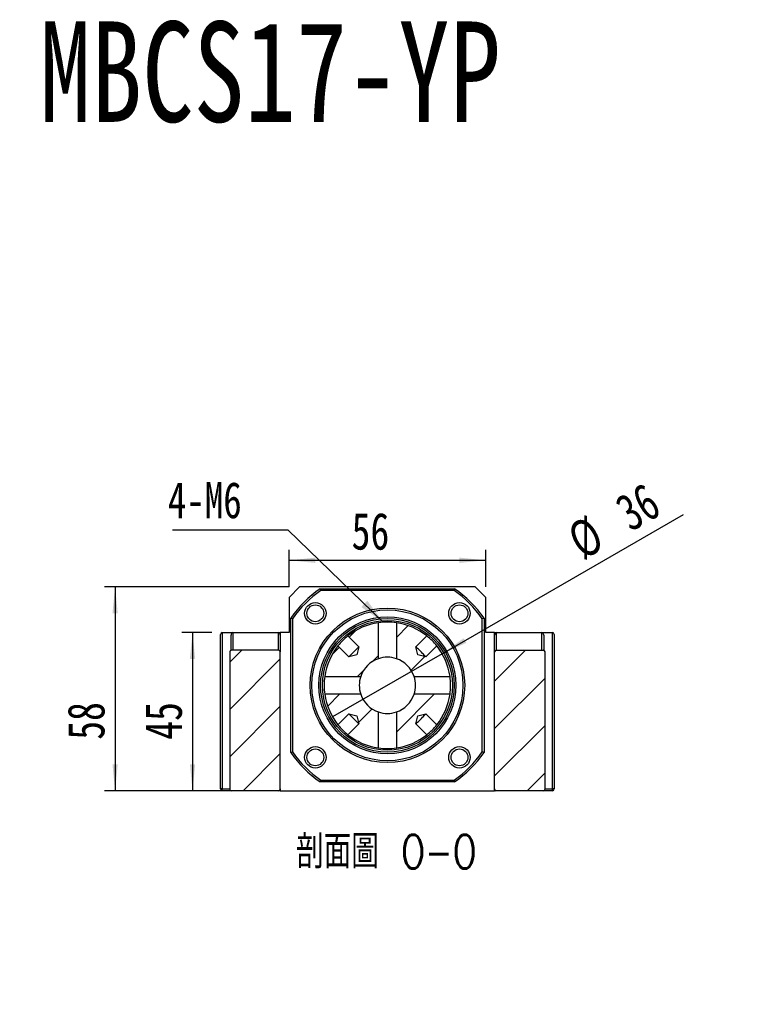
# Model space of a CAD drawing. Header units: millimetres. Extents: x 41 to 296, y 11 to 197.
# Tile 3 of 6: x 111 to 182, y 103 to 197. Entities that reach past the tile are written whole.
import ezdxf

# ---------------------------------------------------------------- set-up
doc = ezdxf.new("R2010")
doc.units = ezdxf.units.MM
doc.layers.add('FORMAT', color=7, linetype='Continuous')
doc.styles.add('SLDTEXTSTYLE0', font='TXT', dxfattribs={"width": 0.75, "bigfont": 'bigfont'})
doc.styles.add('SLDTEXTSTYLE1', font='TXT', dxfattribs={"width": 0.75})
doc.styles.add('SLDTEXTSTYLE3', font='TXT', dxfattribs={"width": 0.7})
doc.dimstyles.new('SLDDIMSTYLE1', dxfattribs={"dimtxt": 0.18, "dimasz": 2.5, "dimexe": 0, "dimexo": 0.0625, "dimgap": 0, "dimtad": 0, "dimtih": 1, "dimtoh": 1, "dimdec": 0, "dimrnd": 1e-09, "dimzin": 0, "dimdsep": 46, "dimtxsty": 'Standard', "dimsah": 1, "dimcen": 0.09, "dimadec": 0, "dimazin": 0, "dimtfac": 2.5, "dimtdec": 0, "dimtofl": 0, "dimtmove": 0, "dimatfit": 3, "dimfxl": 0, "dimfrac": 2, "dimtolj": 1, "dimtzin": 0, "dimarcsym": 0})
doc.dimstyles.new('SLDDIMSTYLE3', dxfattribs={"dimtxt": 3.5, "dimasz": 2.5, "dimexe": 0, "dimexo": 0.0625, "dimgap": 0.875, "dimtad": 1, "dimlfac": 3, "dimrnd": 1e-09, "dimzin": 12, "dimdsep": 46, "dimtxsty": 'SLDTEXTSTYLE1', "dimsah": 1, "dimcen": 0.09, "dimadec": 0, "dimazin": 3, "dimtfac": 1, "dimtofl": 0, "dimtmove": 0, "dimatfit": 3, "dimfxl": 0, "dimfrac": 2, "dimtolj": 1, "dimtzin": 12, "dimarcsym": 0})
doc.dimstyles.new('SLDDIMSTYLE4', dxfattribs={"dimtxt": 3.5, "dimasz": 2.5, "dimexe": 0, "dimexo": 0.0625, "dimgap": 0.875, "dimtad": 1, "dimlfac": 3, "dimrnd": 1e-09, "dimzin": 12, "dimdsep": 46, "dimtxsty": 'SLDTEXTSTYLE1', "dimblk1": 'NONE', "dimsah": 1, "dimcen": 0, "dimadec": 0, "dimazin": 3, "dimtfac": 1, "dimtmove": 0, "dimatfit": 3, "dimldrblk": 'NONE', "dimfxl": 0, "dimfrac": 2, "dimtolj": 1, "dimtzin": 12, "dimarcsym": 0})

# ---------------------------------------------------------------- blocks, each defined once
blk = doc.blocks.new('SW_SYMBOL_HOLE_SPOT')
at = {"layer": 'FORMAT', "color": 0}
for p, q in [((0, 875), (0, 75)), ((1600, 75), (1600, 875)), ((0, 75), (1600, 75))]:
    blk.add_line(p, q, dxfattribs=at)
blk = doc.blocks.new('SW_NOTE_2')
at = {"layer": 'FORMAT', "color": 0}
blk.add_line((31.77, 0), (0, 0), dxfattribs=at)
at = {"layer": 'FORMAT', "color": 0, "xscale": 0.004092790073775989, "yscale": 0.004092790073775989, "zscale": 0.004092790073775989}
blk.add_blockref('SW_SYMBOL_HOLE_SPOT', (1.606, 0.576), dxfattribs=at)
at = {"layer": 'FORMAT', "color": 0, "char_height": 3.175, "attachment_point": 1}
for s, insert, style in [('4-', (1.639, 9.702), 'SLDTEXTSTYLE1'), ('%%c', (5.369, 9.573), 'SLDTEXTSTYLE3'), ('11\\M+18AAE\\M+19153\\M+18AD1\\M+190FA', (10.72, 9.702), 'SLDTEXTSTYLE0'), ('%%c', (11.182, 4.21), 'SLDTEXTSTYLE3'), ('17', (16.533, 4.34), 'SLDTEXTSTYLE1')]:
    blk.add_mtext(s, dxfattribs=dict(at, insert=insert, style=style))
blk = doc.blocks.new('_D_6')
at = {"layer": 'FORMAT', "color": 7}
for p, q in [((129.614, 138.613), (126.793, 138.613)), ((127.793, 138.613), (127.793, 123.613)), ((130.493, 123.613), (126.793, 123.613))]:
    blk.add_line(p, q, dxfattribs=at)
for points in [[(127.793, 138.613), (127.543, 136.113), (128.043, 136.113)], [(127.793, 123.613), (128.043, 126.113), (127.543, 126.113)]]:
    blk.add_solid(points, dxfattribs=at)
at = {"layer": 'FORMAT', "color": 7, "insert": (123.281, 128.448), "char_height": 3.5, "attachment_point": 1, "rotation": 90, "style": 'SLDTEXTSTYLE1'}
blk.add_mtext('45', dxfattribs=at)
blk = doc.blocks.new('_D_7')
at = {"layer": 'FORMAT', "color": 7}
for p, q in [((136.947, 142.946), (119.447, 142.946)), ((120.447, 142.946), (120.447, 123.613)), ((130.493, 123.613), (119.447, 123.613))]:
    blk.add_line(p, q, dxfattribs=at)
for points in [[(120.447, 142.946), (120.197, 140.446), (120.697, 140.446)], [(120.447, 123.613), (120.697, 126.113), (120.197, 126.113)]]:
    blk.add_solid(points, dxfattribs=at)
at = {"layer": 'FORMAT', "color": 7, "insert": (115.936, 128.448), "char_height": 3.5, "attachment_point": 1, "rotation": 90, "style": 'SLDTEXTSTYLE1'}
blk.add_mtext('58', dxfattribs=at)
blk = doc.blocks.new('_D_8')
at = {"layer": 'FORMAT', "color": 7}
for p, q in [((136.947, 142.946), (136.947, 146.479)), ((155.614, 142.946), (155.614, 146.479)), ((136.947, 145.479), (155.614, 145.479))]:
    blk.add_line(p, q, dxfattribs=at)
for points in [[(136.947, 145.479), (139.447, 145.229), (139.447, 145.729)], [(155.614, 145.479), (153.114, 145.729), (153.114, 145.229)]]:
    blk.add_solid(points, dxfattribs=at)
at = {"layer": 'FORMAT', "color": 7, "insert": (142.884, 149.991), "char_height": 3.5, "attachment_point": 1, "style": 'SLDTEXTSTYLE1'}
blk.add_mtext('56', dxfattribs=at)
blk = doc.blocks.new('_D_9')
at = {"layer": 'FORMAT', "color": 7}
for q in [(174.357, 149.822), (141.085, 130.613)]:
    blk.add_line((151.477, 136.613), q, dxfattribs=at)
blk.add_arc((146.281, 133.613), 6, 20.53768, 41.91705, dxfattribs=at)
blk.add_solid([(151.477, 136.613), (153.767, 137.646), (153.517, 138.079)], dxfattribs=at)
at = {"layer": 'FORMAT', "color": 7, "char_height": 3.5, "attachment_point": 1, "rotation": 30, "style": 'SLDTEXTSTYLE1'}
for s, insert in [('36', (167.602, 151.177)), ('%%c', (163.058, 148.491))]:
    blk.add_mtext(s, dxfattribs=dict(at, insert=insert))
blk = doc.blocks.new('_NONE')
blk = doc.blocks.new('SW_NOTE_3')
at = {"layer": 'FORMAT', "color": 0}
blk.add_line((-10.95, 0), (0, 0), dxfattribs=at)
at = {"layer": 'FORMAT', "color": 0, "insert": (-11.391, 4.559), "char_height": 3.4396, "attachment_point": 1, "style": 'SLDTEXTSTYLE1'}
blk.add_mtext('4-M6', dxfattribs=at)

msp = doc.modelspace()

# ---------------------------------------------------------------- hatches: boundary and pattern name
at = {"layer": 'FORMAT', "linetype": 'Continuous', "lineweight": 18}
h = msp.add_hatch(dxfattribs=at)
h.set_pattern_fill('ANSI31', color=256, style=0)
edge = h.paths.add_edge_path(flags=0)
edge.add_line((142.5359, 138.3003), (143.5703, 137.2659))
edge.add_line((143.5703, 137.2659), (143.3821, 136.5112))
edge.add_line((143.3821, 136.5112), (142.6274, 136.3231))
edge.add_line((142.6274, 136.3231), (141.5931, 137.3575))
edge.add_arc((146.2808, 133.6125), 6, 141.37937, 171.855699)
edge.add_line((140.3413, 134.4625), (143.7533, 134.4625))
edge.add_arc((146.2808, 133.6125), 2.6667, 108.587347, 161.412653, ccw=False)
edge.add_line((145.4308, 136.1401), (145.4308, 139.552))
edge.add_arc((146.2808, 133.6125), 6, 98.144301, 128.62063)
h = msp.add_hatch(dxfattribs=at)
h.set_pattern_fill('ANSI31', color=256, style=0)
edge = h.paths.add_edge_path(flags=0)
edge.add_line((150.9686, 137.3575), (149.9342, 136.3231))
edge.add_line((149.9342, 136.3231), (149.1796, 136.5112))
edge.add_line((149.1796, 136.5112), (148.9914, 137.2659))
edge.add_line((148.9914, 137.2659), (150.0258, 138.3003))
edge.add_arc((146.2808, 133.6125), 6, 51.37937, 81.855699)
edge.add_line((147.1308, 139.552), (147.1308, 136.1401))
edge.add_arc((146.2808, 133.6125), 2.6667, 18.587347, 71.412653, ccw=False)
edge.add_line((148.8084, 134.4625), (152.2203, 134.4625))
edge.add_arc((146.2808, 133.6125), 6, 8.144301, 38.62063)
h = msp.add_hatch(dxfattribs=at)
h.set_pattern_fill('ANSI31', color=256, style=0)
edge = h.paths.add_edge_path(flags=0)
edge.add_arc((135.9475, 136.7792), 0.1667, 360, 450)
edge.add_line((135.9475, 136.9458), (131.4929, 136.9458))
edge.add_spline(control_points=[(131.4929, 136.9458), (131.4843, 136.9458), (131.4756, 136.9452), (131.4671, 136.944), (131.448, 136.9412), (131.4291, 136.9352), (131.4119, 136.9264), (131.3953, 136.9179), (131.3799, 136.9066), (131.3669, 136.8932), (131.3543, 136.8803), (131.3436, 136.865), (131.3358, 136.8487), (131.328, 136.8325), (131.323, 136.8147), (131.321, 136.7969), (131.3203, 136.791), (131.32, 136.7851), (131.32, 136.7792)], knot_values=[0.0002217, 0.0002217, 0.0002217, 0.0002217, 0.0002997, 0.0002997, 0.0002997, 0.0004748, 0.0004748, 0.0004748, 0.0006435, 0.0006435, 0.0006435, 0.0008075, 0.0008075, 0.0008075, 0.0009703, 0.0009703, 0.0009703, 0.0010236, 0.0010236, 0.0010236, 0.0010236], weights=[1, 1, 1, 1, 1, 1, 1, 1, 1, 1, 1, 1, 1, 1, 1, 1, 1, 1, 1], degree=3, periodic=0)
edge.add_line((131.32, 136.7792), (131.32, 123.7792))
edge.add_spline(control_points=[(131.32, 123.7792), (131.32, 123.7647), (131.322, 123.7501), (131.3259, 123.7362), (131.331, 123.7178), (131.3395, 123.7001), (131.3506, 123.6846), (131.362, 123.6686), (131.3766, 123.6544), (131.3929, 123.6433), (131.4094, 123.632), (131.4281, 123.6235), (131.4475, 123.6184), (131.4623, 123.6145), (131.4777, 123.6125), (131.4929, 123.6125)], knot_values=[0.0021862, 0.0021862, 0.0021862, 0.0021862, 0.0023175, 0.0023175, 0.0023175, 0.0024909, 0.0024909, 0.0024909, 0.0026703, 0.0026703, 0.0026703, 0.0028522, 0.0028522, 0.0028522, 0.002991, 0.002991, 0.002991, 0.002991], weights=[1, 1, 1, 1, 1, 1, 1, 1, 1, 1, 1, 1, 1, 1, 1, 1], degree=3, periodic=0)
edge.add_line((131.4929, 123.6125), (135.9475, 123.6125))
edge.add_arc((135.9475, 123.7792), 0.1667, 270, 360)
edge.add_line((136.1142, 123.7792), (136.1142, 136.7792))
h = msp.add_hatch(dxfattribs=at)
h.set_pattern_fill('ANSI31', color=256, style=0)
edge = h.paths.add_edge_path(flags=0)
edge.add_arc((156.6142, 136.7792), 0.1667, 90, 180)
edge.add_line((156.4475, 136.7792), (156.4475, 123.7792))
edge.add_arc((156.6142, 123.7792), 0.1667, 180, 270)
edge.add_line((156.6142, 123.6125), (161.0687, 123.6125))
edge.add_spline(control_points=[(161.0687, 123.6125), (161.0856, 123.6125), (161.1026, 123.6149), (161.1188, 123.6197), (161.1372, 123.6251), (161.155, 123.6336), (161.1707, 123.6446), (161.1864, 123.6556), (161.2004, 123.6695), (161.2115, 123.6852), (161.2174, 123.6935), (161.2225, 123.7024), (161.2268, 123.7116), (161.2343, 123.728), (161.2392, 123.7458), (161.2409, 123.7637), (161.2414, 123.7688), (161.2417, 123.774), (161.2417, 123.7792)], knot_values=[0.0027138, 0.0027138, 0.0027138, 0.0027138, 0.0028673, 0.0028673, 0.0028673, 0.0030416, 0.0030416, 0.0030416, 0.0032162, 0.0032162, 0.0032162, 0.0033079, 0.0033079, 0.0033079, 0.0034712, 0.0034712, 0.0034712, 0.0035179, 0.0035179, 0.0035179, 0.0035179], weights=[1, 1, 1, 1, 1, 1, 1, 1, 1, 1, 1, 1, 1, 1, 1, 1, 1, 1, 1], degree=3, periodic=0)
edge.add_line((161.2417, 123.7792), (161.2417, 136.7792))
edge.add_spline(control_points=[(161.2417, 136.7792), (161.2417, 136.7918), (161.2402, 136.8045), (161.2372, 136.8167), (161.2344, 136.8284), (161.2303, 136.8398), (161.225, 136.8505), (161.2164, 136.868), (161.2045, 136.8841), (161.1904, 136.8975), (161.176, 136.9113), (161.1589, 136.9226), (161.1407, 136.9307), (161.1224, 136.9388), (161.1025, 136.9437), (161.0826, 136.9453), (161.078, 136.9457), (161.0734, 136.9458), (161.0687, 136.9458)], knot_values=[0.0030958, 0.0030958, 0.0030958, 0.0030958, 0.0032101, 0.0032101, 0.0032101, 0.0033179, 0.0033179, 0.0033179, 0.0034946, 0.0034946, 0.0034946, 0.0036756, 0.0036756, 0.0036756, 0.0038569, 0.0038569, 0.0038569, 0.0038987, 0.0038987, 0.0038987, 0.0038987], weights=[1, 1, 1, 1, 1, 1, 1, 1, 1, 1, 1, 1, 1, 1, 1, 1, 1, 1, 1], degree=3, periodic=0)
edge.add_line((161.0687, 136.9458), (156.6142, 136.9458))
h = msp.add_hatch(dxfattribs=at)
h.set_pattern_fill('ANSI31', color=256, style=0)
edge = h.paths.add_edge_path(flags=0)
edge.add_line((142.6274, 130.9019), (143.3821, 130.7138))
edge.add_line((143.3821, 130.7138), (143.5703, 129.9591))
edge.add_line((143.5703, 129.9591), (142.5359, 128.9247))
edge.add_arc((146.2808, 133.6125), 6, 231.37937, 261.855699)
edge.add_line((145.4308, 127.673), (145.4308, 131.0849))
edge.add_arc((146.2808, 133.6125), 2.6667, 198.587347, 251.412653, ccw=False)
edge.add_line((143.7533, 132.7625), (140.3413, 132.7625))
edge.add_arc((146.2808, 133.6125), 6, 188.144301, 218.62063)
edge.add_line((141.5931, 129.8675), (142.6274, 130.9019))
h = msp.add_hatch(dxfattribs=at)
h.set_pattern_fill('ANSI31', color=256, style=0)
edge = h.paths.add_edge_path(flags=0)
edge.add_arc((146.2808, 133.6125), 6, 278.144301, 308.62063)
edge.add_line((150.0258, 128.9247), (148.9914, 129.9591))
edge.add_line((148.9914, 129.9591), (149.1796, 130.7138))
edge.add_line((149.1796, 130.7138), (149.9342, 130.9019))
edge.add_line((149.9342, 130.9019), (150.9686, 129.8675))
edge.add_arc((146.2808, 133.6125), 6, 321.37937, 351.855699)
edge.add_line((152.2203, 132.7625), (148.8084, 132.7625))
edge.add_arc((146.2808, 133.6125), 2.6667, 288.587347, 341.412653, ccw=False)
edge.add_line((147.1308, 131.0849), (147.1308, 127.673))

# ---------------------------------------------------------------- linework, layer by layer
at = {"color": 7, "linetype": 'Continuous', "lineweight": 25}
for p, q in [((137.9475, 142.9458), (136.9475, 141.9458)), ((154.6142, 142.9458), (137.9475, 142.9458)), ((139.9038, 142.7792), (152.6579, 142.7792)), ((152.6054, 142.6125), (139.9563, 142.6125)), ((155.6142, 141.9458), (154.6142, 142.9458)), ((136.9475, 141.9458), (136.9475, 138.6125)), ((155.6142, 138.6125), (155.6142, 141.9458)), ((137.1142, 127.2355), (137.1142, 139.9895)), ((137.2808, 139.9371), (137.2808, 127.288)), ((145.4308, 136.1401), (145.4308, 139.552)), ((147.1308, 139.552), (147.1308, 136.1401)), ((155.2808, 127.288), (155.2808, 139.9371)), ((155.4475, 139.9895), (155.4475, 127.2355)), ((130.4475, 123.7792), (130.4475, 138.4458)), ((130.6142, 138.6125), (130.6142, 123.7792)), ((130.6142, 138.6125), (131.6142, 138.6125)), ((131.4475, 136.9377), (131.4475, 138.3768)), ((131.6142, 138.6125), (131.6142, 136.9458)), ((131.6142, 138.6125), (135.9475, 138.6125)), ((135.9475, 136.9458), (135.9475, 138.6125)), ((135.9475, 138.6125), (136.1142, 138.6125)), ((136.1142, 138.6125), (136.1142, 138.3768)), ((136.9475, 138.6125), (136.1142, 138.6125)), ((136.1142, 138.3768), (136.1142, 136.7792)), ((142.5359, 138.3003), (143.5703, 137.2659)), ((148.9914, 137.2659), (150.0258, 138.3003)), ((156.4475, 138.6125), (155.6142, 138.6125)), ((156.4475, 138.6125), (156.6142, 138.6125)), ((156.4475, 138.3768), (156.4475, 138.6125)), ((156.4475, 136.7792), (156.4475, 138.3768)), ((156.6142, 138.6125), (156.6142, 136.9458)), ((156.6142, 138.6125), (160.9475, 138.6125)), ((160.9475, 136.9458), (160.9475, 138.6125)), ((160.9475, 138.6125), (161.9475, 138.6125)), ((161.1142, 138.3768), (161.1142, 136.9374)), ((161.9475, 123.7792), (161.9475, 138.6125)), ((162.1142, 138.4458), (162.1142, 123.7792)), ((131.32, 136.7792), (131.32, 123.7792)), ((135.9475, 136.9458), (131.4929, 136.9458)), ((136.1142, 123.7792), (136.1142, 136.7792)), ((142.6274, 136.3231), (141.5931, 137.3575)), ((143.3821, 136.5112), (142.6274, 136.3231)), ((143.5703, 137.2659), (143.3821, 136.5112)), ((149.1796, 136.5112), (148.9914, 137.2659)), ((149.9342, 136.3231), (149.1796, 136.5112)), ((150.9686, 137.3575), (149.9342, 136.3231)), ((156.4475, 123.7792), (156.4475, 136.7792)), ((156.6142, 136.9458), (161.0687, 136.9458)), ((161.2417, 123.7792), (161.2417, 136.7792)), ((140.3413, 134.4625), (143.7533, 134.4625)), ((148.8084, 134.4625), (152.2203, 134.4625)), ((143.7533, 132.7625), (140.3413, 132.7625)), ((152.2203, 132.7625), (148.8084, 132.7625)), ((141.5931, 129.8675), (142.6274, 130.9019)), ((142.6274, 130.9019), (143.3821, 130.7138)), ((145.4308, 127.673), (145.4308, 131.0849)), ((147.1308, 131.0849), (147.1308, 127.673)), ((149.1796, 130.7138), (149.9342, 130.9019)), ((149.9342, 130.9019), (150.9686, 129.8675)), ((143.5703, 129.9591), (142.5359, 128.9247)), ((143.3821, 130.7138), (143.5703, 129.9591)), ((148.9914, 129.9591), (149.1796, 130.7138)), ((150.0258, 128.9247), (148.9914, 129.9591)), ((152.6579, 124.4458), (139.9038, 124.4458)), ((139.9563, 124.6125), (152.6054, 124.6125)), ((130.6142, 123.7792), (130.4475, 123.7792)), ((130.6142, 123.6125), (130.6142, 123.7792)), ((131.4929, 123.6125), (130.6142, 123.6125)), ((135.9475, 123.6125), (131.4929, 123.6125)), ((136.1142, 123.6125), (135.9475, 123.6125)), ((136.1142, 123.7792), (136.1142, 123.6125)), ((136.1142, 123.6125), (156.4475, 123.6125)), ((156.4475, 123.6125), (156.4475, 123.7792)), ((156.6142, 123.6125), (156.4475, 123.6125)), ((161.0687, 123.6125), (156.6142, 123.6125)), ((161.9475, 123.6125), (161.0687, 123.6125)), ((161.9475, 123.6125), (161.9475, 123.7792)), ((162.1142, 123.7792), (161.9475, 123.7792))]:
    msp.add_line(p, q, dxfattribs=at)
at = {"color": 8, "linetype": 'Continuous', "lineweight": 25}
for p, q in [((130.6142, 123.7792), (131.32, 123.7792)), ((161.2417, 123.7792), (161.9475, 123.7792))]:
    msp.add_line(p, q, dxfattribs=at)
at = {"color": 7, "linetype": 'Continuous', "lineweight": 25, "flags": 128}
for points in [[(143.5703, 137.2659), (143.56, 137.2556), (143.5295, 137.2251), (143.4802, 137.1759), (143.4143, 137.1099), (143.3346, 137.0302), (143.2445, 136.9402), (143.1481, 136.8438), (143.0496, 136.7452), (142.9532, 136.6488), (142.8631, 136.5588), (142.7834, 136.4791), (142.7175, 136.4131), (142.6682, 136.3638), (142.6377, 136.3334), (142.6274, 136.3231)], [(149.9342, 136.3231), (149.9239, 136.3334), (149.8935, 136.3638), (149.8442, 136.4131), (149.7782, 136.4791), (149.6985, 136.5588), (149.6085, 136.6488), (149.5121, 136.7452), (149.4135, 136.8438), (149.3171, 136.9402), (149.2271, 137.0302), (149.1474, 137.1099), (149.0814, 137.1759), (149.0322, 137.2251), (149.0017, 137.2556), (148.9914, 137.2659)], [(142.6274, 130.9019), (142.6377, 130.8916), (142.6682, 130.8612), (142.7175, 130.8119), (142.7834, 130.746), (142.8631, 130.6662), (142.9532, 130.5762), (143.0496, 130.4798), (143.1481, 130.3813), (143.2445, 130.2849), (143.3346, 130.1948), (143.4143, 130.1151), (143.4802, 130.0492), (143.5295, 129.9999), (143.56, 129.9694), (143.5703, 129.9591)], [(148.9914, 129.9591), (149.0017, 129.9694), (149.0322, 129.9999), (149.0814, 130.0492), (149.1474, 130.1151), (149.2271, 130.1948), (149.3171, 130.2849), (149.4135, 130.3813), (149.5121, 130.4798), (149.6085, 130.5762), (149.6985, 130.6662), (149.7782, 130.746), (149.8442, 130.8119), (149.8935, 130.8612), (149.9239, 130.8916), (149.9342, 130.9019)]]:
    msp.add_lwpolyline(points, dxfattribs=at)
at = {"color": 7, "linetype": 'Continuous', "lineweight": 25}
for centre, radius in [((139.4455, 140.4479), 1.0167), ((139.4455, 140.4479), 0.8), ((153.1162, 140.4479), 1.0167), ((153.1162, 140.4479), 0.8), ((146.2808, 133.6125), 7.3333), ((146.2808, 133.6125), 7.1667), ((146.2808, 133.6125), 6.5), ((146.2808, 133.6125), 6.3333), ((146.2808, 133.6125), 6.1667), ((139.4455, 126.7771), 1.0167), ((139.4455, 126.7771), 0.8), ((153.1162, 126.7771), 1.0167), ((153.1162, 126.7771), 0.8)]:
    msp.add_circle(centre, radius, dxfattribs=at)
for centre, radius, start, end in [((146.2808, 133.6125), 11.1667, 124.82546, 145.17454), ((146.2808, 133.6125), 11, 125.096801, 144.903199), ((146.2808, 133.6125), 11, 35.096801, 54.903199), ((146.2808, 133.6125), 11.1667, 34.82546, 55.17454), ((146.2808, 133.6125), 6, 98.144301, 128.62063), ((146.2808, 133.6124), 6.0001, 81.855875, 98.144125), ((146.2808, 133.6125), 6, 51.37937, 81.855699), ((130.6142, 138.4458), 0.1667, 90, 180), ((146.2808, 133.6125), 6, 128.62059, 141.37941), ((146.2809, 133.6125), 6, 38.62059, 51.37941), ((161.9475, 138.4458), 0.1667, 0, 90), ((131.4898, 136.776), 0.1699, 88.944018, 178.932338), ((135.9475, 136.7792), 0.1667, 0, 90), ((146.2808, 133.6125), 6, 141.37937, 171.855699), ((146.2808, 133.6125), 6, 8.144301, 38.62063), ((156.6142, 136.7792), 0.1667, 90, 180), ((161.0716, 136.7757), 0.1701, 1.162783, 90.960862), ((146.2808, 133.6125), 2.6667, 108.587347, 161.412653), ((146.2808, 133.6125), 2.6667, 71.412667, 108.587333), ((146.2808, 133.6125), 2.6667, 18.587347, 71.412653), ((146.2809, 133.6125), 6.0001, 171.855807, 188.144193), ((146.2808, 133.6125), 2.6667, 161.412639, 198.587361), ((146.2808, 133.6125), 2.6667, 341.412667, 18.587333), ((146.2807, 133.6125), 6.0001, 351.855875, 8.144125), ((146.2808, 133.6125), 6, 188.144301, 218.62063), ((146.2808, 133.6125), 2.6667, 198.587347, 251.412653), ((146.2808, 133.6125), 2.6667, 288.587347, 341.412653), ((146.2808, 133.6125), 6, 321.37937, 351.855699), ((146.2808, 133.6125), 2.6667, 251.412667, 288.587333), ((146.2808, 133.6125), 6, 218.62059, 231.37941), ((146.2809, 133.6125), 6, 308.62059, 321.37941), ((146.2808, 133.6125), 6, 231.37937, 261.855699), ((146.2808, 133.6125), 6, 278.144301, 308.62063), ((146.2808, 133.6125), 11.1667, 214.82546, 235.17454), ((146.2808, 133.6125), 11, 215.096801, 234.903199), ((146.2808, 133.6126), 6.0001, 261.855875, 278.144125), ((146.2808, 133.6125), 11, 305.096801, 324.903199), ((146.2808, 133.6125), 11.1667, 304.82546, 325.17454), ((130.6142, 123.7792), 0.1667, 180, 270), ((131.4897, 123.7822), 0.1697, 181.01288, 271.110871), ((135.9475, 123.7792), 0.1667, 270, 0), ((156.6142, 123.7792), 0.1667, 180, 270), ((161.0723, 123.7819), 0.1694, 268.803249, 359.073), ((161.9475, 123.7792), 0.1667, 270, 0)]:
    msp.add_arc(centre, radius, start, end, dxfattribs=at)
for centre, start_param, end_param in [((131.6142, 138.3768), 3.1415927, 4.712389), ((135.9475, 138.3768), 1.5707963, 3.1415927), ((156.6142, 138.3768), 3.1415927, 4.712389), ((160.9475, 138.3768), 1.5707963, 3.1415927)]:
    msp.add_ellipse(centre, major_axis=(0, -0.2357), ratio=0.7071068, start_param=start_param, end_param=end_param, dxfattribs=at)
for points in [[(139.9038, 142.7792), (139.9212, 142.7236), (139.9387, 142.6681), (139.9563, 142.6125)], [(152.6579, 142.7792), (152.6404, 142.7236), (152.6229, 142.6681), (152.6054, 142.6125)], [(137.2808, 139.9371), (137.2253, 139.9546), (137.1697, 139.9721), (137.1142, 139.9895)], [(155.4475, 139.9895), (155.3919, 139.9721), (155.3364, 139.9546), (155.2808, 139.9371)], [(137.1142, 127.2355), (137.1697, 127.2529), (137.2253, 127.2704), (137.2808, 127.288)], [(155.4475, 127.2355), (155.3919, 127.2529), (155.3364, 127.2704), (155.2808, 127.288)], [(139.9038, 124.4458), (139.9212, 124.5014), (139.9387, 124.557), (139.9563, 124.6125)], [(152.6579, 124.4458), (152.6404, 124.5014), (152.6229, 124.557), (152.6054, 124.6125)]]:
    msp.add_open_spline(points, degree=3, dxfattribs=at)

# ---------------------------------------------------------------- block references
at = {"layer": 'FORMAT', "color": 7}
for name, p in [('SW_NOTE_3', (136.8335, 148.3551)), ('SW_NOTE_2', (76.546, 103.3411))]:
    msp.add_blockref(name, p, dxfattribs=at)

# ---------------------------------------------------------------- texts
at = {"layer": 'FORMAT', "color": 7, "insert": (113.3022, 196.6132), "char_height": 9.525, "attachment_point": 1, "style": 'SLDTEXTSTYLE1'}
msp.add_mtext('MBCS17-YP', dxfattribs=at)
at = {"layer": 'FORMAT', "insert": (146.1743, 119.4106), "char_height": 3.175, "attachment_point": 2, "style": 'SLDTEXTSTYLE0'}
msp.add_mtext('\\M+19655\\M+196CA\\M+19AA4 O-O', dxfattribs=at)

# ---------------------------------------------------------------- dimensions: what is measured, and where the dimension line sits
at = {"layer": 'FORMAT', "color": 7}
dim = msp.add_diameter_dim_2p(p1=(141.0847, 130.6125), p2=(151.477, 136.6125), dimstyle='SLDDIMSTYLE4', dxfattribs=at)
dim.commit()
dim.dimension.update_dxf_attribs({"geometry": '_D_9', "text_midpoint": (169.9551, 147.2808), "dimtype": 163})
dim = msp.add_linear_dim(base=(155.6142, 145.4789), p1=(136.9475, 141.9458), p2=(155.6142, 141.9458), dimstyle='SLDDIMSTYLE3', dxfattribs=at)
dim.commit()
dim.dimension.update_dxf_attribs({"geometry": '_D_8', "text_midpoint": (145.4705, 145.4789), "dimtype": 160})
for base, p1, picture, middle in [((120.4475, 123.6125), (137.9475, 142.9458), '_D_7', (120.4475, 131.0343)), ((127.793, 123.6125), (130.6142, 138.6125), '_D_6', (127.793, 131.0343))]:
    dim = msp.add_linear_dim(base=base, p1=p1, p2=(131.4929, 123.6125), angle=90, dimstyle='SLDDIMSTYLE3', dxfattribs=at)
    dim.commit()
    dim.dimension.update_dxf_attribs({"geometry": picture, "text_midpoint": middle, "dimtype": 160})

# ---------------------------------------------------------------- leaders
msp.add_leader([(145.8901, 139.5998), (136.8335, 148.3551)], dimstyle='SLDDIMSTYLE1', dxfattribs=at)

doc.saveas('drawing.dxf')
